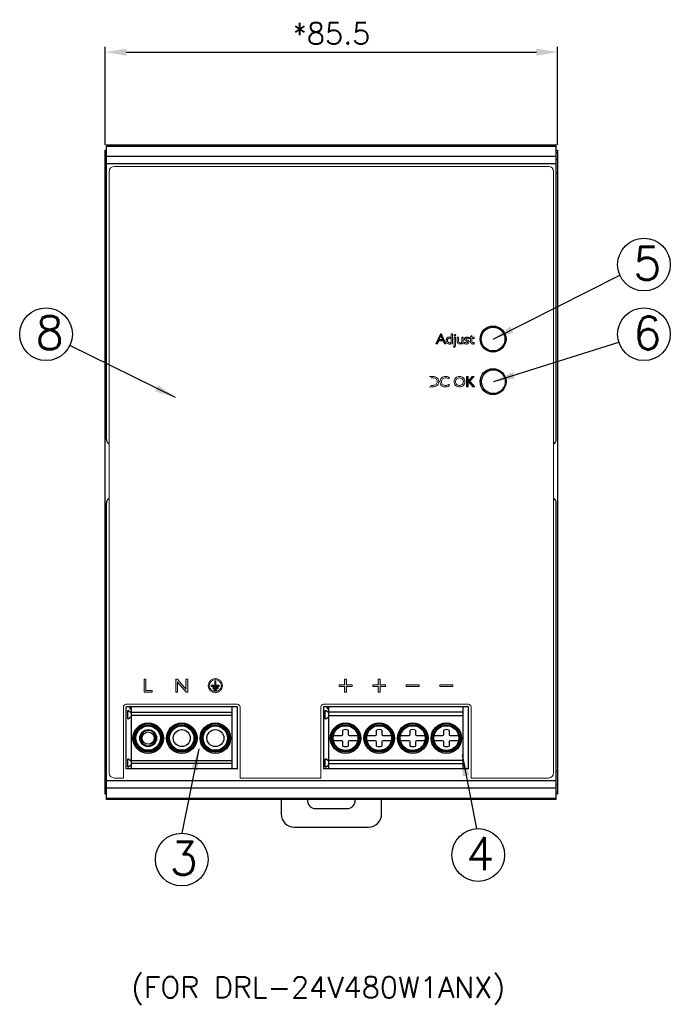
# Model space of a CAD drawing. Header units: inches. Extents: x 2700 to 4592, y -840 to -133.
# Tile 13 of 50: x 3126 to 3249, y -653 to -467. Entities that reach past the tile are written whole.
import ezdxf

# ---------------------------------------------------------------- set-up
doc = ezdxf.new("R2010")
doc.units = ezdxf.units.IN
doc.header["$LTSCALE"] = 1.21
doc.header["$MEASUREMENT"] = 0
doc.header["$PDMODE"] = 3
doc.header["$PDSIZE"] = 0.3125
doc.layers.get('0').update_dxf_attribs({"linetype": 'CONTINUOUS'})
doc.layers.get('DEFPOINTS').update_dxf_attribs({"linetype": 'CONTINUOUS'})
for name, color, linetype in [('02___PRT_ALL_AXES', 7, 'CONTINUOUS'), ('DIM', 2, 'CONTINUOUS'), ('Layer 1', 7, 'CONTINUOUS'), ('Layer 2', 7, 'CONTINUOUS')]:
    doc.layers.add(name, color=color, linetype=linetype)
doc.styles.add('ROMANS', font='romans')
doc.styles.add('SIMPLEX', font='SIMPLEX.shx')
doc.dimstyles.new('PD', dxfattribs={"dimscale": 0, "dimtxt": 4, "dimasz": 4, "dimexe": 1, "dimexo": 1, "dimgap": 1.5, "dimtad": 1, "dimdec": 1, "dimzin": 0, "dimdsep": 46, "dimtxsty": 'ROMANS', "dimcen": -0.5, "dimadec": 0, "dimazin": 0, "dimtp": 0.1, "dimtfac": 1, "dimtdec": 1, "dimtmove": 0, "dimatfit": 3, "dimfxl": 1, "dimtolj": 1, "dimtzin": 0, "dimarcsym": 0})

# ---------------------------------------------------------------- blocks, each defined once
blk = doc.blocks.new('*D55')
at = {"layer": 'DEFPOINTS', "color": 0}
for p in [(3227.51, -472.95), (3142.01, -491.47), (3227.51, -491.47)]:
    blk.add_point(p, dxfattribs=at)
at = {"layer": 'DIM', "color": 0, "lineweight": -2}
for p, q in [((3142.01, -490.47), (3142.01, -471.95)), ((3227.51, -490.47), (3227.51, -471.95)), ((3146.01, -472.95), (3223.51, -472.95))]:
    blk.add_line(p, q, dxfattribs=at)
at = {"layer": 'DIM', "color": 0}
for points in [[(3146.01, -472.29), (3146.01, -473.62), (3142.01, -472.95)], [(3223.51, -472.29), (3223.51, -473.62), (3227.51, -472.95)]]:
    blk.add_solid(points, dxfattribs=at)
at = {"layer": 'DIM', "color": 0, "insert": (3184.76, -469.45), "char_height": 4, "attachment_point": 5, "style": 'ROMANS'}
blk.add_mtext('\\A1;*85.5', dxfattribs=at)

msp = doc.modelspace()

# ---------------------------------------------------------------- hatches: boundary and pattern name
at = {"layer": 'Layer 1'}
h = msp.add_hatch(color=1, dxfattribs=at)
h.dxf.hatch_style = 2
h.paths.add_polyline_path([(3204.52, -528.05), (3205.36, -526.12), (3205.56, -526.12), (3206.41, -528.05), (3206.12, -528.05), (3205.87, -527.48), (3205.05, -527.48), (3204.81, -528.05)])
h.paths.add_polyline_path([(3205.16, -527.23), (3205.76, -527.23), (3205.46, -526.54)])
h = msp.add_hatch(color=1, dxfattribs=at)
h.dxf.hatch_style = 2
h.paths.add_polyline_path([(3210.31, -536.13), (3210.31, -534.2), (3210.59, -534.2), (3210.59, -535.07), (3211.39, -534.2), (3211.74, -534.2), (3210.9, -535.1), (3211.9, -536.13), (3211.52, -536.13), (3210.59, -535.17), (3210.59, -536.13)])
h = msp.add_hatch(color=1, dxfattribs=at)
h.dxf.hatch_style = 2
h.paths.add_polyline_path([(3149.38, -593.78), (3149.38, -591.33), (3149.73, -591.33), (3149.73, -593.47), (3150.89, -593.47), (3150.89, -593.78)])
h = msp.add_hatch(color=1, dxfattribs=at)
h.dxf.hatch_style = 2
h.paths.add_polyline_path([(3155.35, -593.78), (3155.35, -591.33), (3155.66, -591.33), (3157.27, -593.23), (3157.27, -591.33), (3157.62, -591.33), (3157.62, -593.78), (3157.31, -593.78), (3155.7, -591.88), (3155.7, -593.78)])
h = msp.add_hatch(color=1, dxfattribs=at)
h.dxf.hatch_style = 2
h.paths.add_polyline_path([(3162.94, -591.65), (3162.74, -591.65), (3162.74, -592.5), (3162.07, -592.5), (3162.07, -592.7), (3163.58, -592.7), (3163.58, -592.5), (3162.94, -592.5)])
h = msp.add_hatch(color=1, dxfattribs=at)
h.dxf.hatch_style = 2
h.paths.add_polyline_path([(3162.34, -593.1), (3163.35, -593.1), (3163.35, -592.9), (3162.34, -592.9)])
h = msp.add_hatch(color=1, dxfattribs=at)
h.dxf.hatch_style = 2
h.paths.add_polyline_path([(3188.66, -592.38), (3187.62, -592.38), (3187.62, -591.34), (3187.26, -591.34), (3187.26, -592.38), (3186.22, -592.38), (3186.22, -592.74), (3187.26, -592.74), (3187.26, -593.78), (3187.62, -593.78), (3187.62, -592.74), (3188.66, -592.74)])
h = msp.add_hatch(color=1, dxfattribs=at)
h.dxf.hatch_style = 2
h.paths.add_polyline_path([(3195.01, -592.38), (3193.97, -592.38), (3193.97, -591.34), (3193.61, -591.34), (3193.61, -592.38), (3192.57, -592.38), (3192.57, -592.74), (3193.61, -592.74), (3193.61, -593.78), (3193.97, -593.78), (3193.97, -592.74), (3195.01, -592.74)])
h = msp.add_hatch(color=1, dxfattribs=at)
h.dxf.hatch_style = 2
h.paths.add_polyline_path([(3198.92, -592.38), (3201.36, -592.38), (3201.36, -592.74), (3198.92, -592.74)])
h = msp.add_hatch(color=1, dxfattribs=at)
h.dxf.hatch_style = 2
h.paths.add_polyline_path([(3205.27, -592.38), (3207.71, -592.38), (3207.71, -592.74), (3205.27, -592.74)])
h = msp.add_hatch(color=1, dxfattribs=at)
h.dxf.hatch_style = 2
h.paths.add_polyline_path([(3162.58, -593.5), (3163.09, -593.5), (3163.09, -593.3), (3162.58, -593.3)])

# ---------------------------------------------------------------- linework, layer by layer
at = {"color": 7, "linetype": 'Continuous'}
for p, q in [((3142.26, -546.07), (3142.26, -490.47)), ((3142.26, -490.47), (3227.26, -490.47)), ((3142.26, -490.69), (3227.26, -490.69)), ((3227.26, -546.07), (3227.26, -490.47)), ((3142.01, -613.07), (3142.01, -491.47)), ((3142.01, -491.47), (3142.26, -491.47)), ((3142.01, -491.88), (3142.26, -491.88)), ((3227.26, -491.47), (3227.51, -491.47)), ((3227.26, -491.88), (3227.51, -491.88)), ((3227.51, -491.47), (3227.51, -613.07)), ((3142.26, -493.25), (3142.01, -493.25)), ((3227.26, -492.65), (3142.26, -492.65)), ((3227.26, -494.03), (3142.26, -494.03)), ((3227.51, -493.25), (3227.26, -493.25)), ((3142.26, -495.83), (3142.01, -495.83)), ((3227.51, -495.83), (3227.26, -495.83)), ((3142.26, -614.07), (3142.26, -558.07)), ((3227.26, -614.07), (3227.26, -558.07)), ((3167.01, -596.58), (3145.96, -596.58)), ((3145.96, -608.27), (3145.96, -596.58)), ((3146.69, -596.58), (3146.69, -596.92)), ((3146.96, -608.27), (3146.96, -596.58)), ((3166.01, -608.27), (3166.01, -596.58)), ((3167.01, -608.27), (3167.01, -596.58)), ((3210.66, -596.58), (3183.26, -596.58)), ((3183.26, -596.58), (3183.26, -608.27)), ((3183.99, -596.58), (3183.99, -596.92)), ((3184.26, -608.27), (3184.26, -596.58)), ((3209.66, -608.27), (3209.66, -596.58)), ((3210.66, -608.27), (3210.66, -596.58)), ((3146.23, -597.47), (3146.23, -598.66)), ((3146.47, -597.34), (3146.96, -597.69)), ((3146.96, -598.44), (3146.47, -598.79)), ((3146.69, -596.92), (3146.96, -596.92)), ((3146.96, -597.58), (3166.01, -597.58)), ((3166.01, -598.18), (3146.96, -598.18)), ((3183.53, -597.47), (3183.53, -598.66)), ((3184.26, -597.69), (3183.77, -597.34)), ((3183.77, -598.79), (3184.26, -598.44)), ((3184.26, -596.92), (3183.99, -596.92)), ((3209.66, -597.58), (3184.26, -597.58)), ((3184.26, -598.18), (3209.66, -598.18)), ((3185.14, -601.97), (3186.74, -601.97)), ((3186.94, -601.77), (3186.94, -600.95)), ((3187.94, -600.95), (3187.94, -601.77)), ((3188.14, -601.97), (3189.73, -601.97)), ((3191.49, -601.97), (3193.09, -601.97)), ((3193.29, -601.77), (3193.29, -600.95)), ((3194.29, -600.95), (3194.29, -601.77)), ((3194.49, -601.97), (3196.08, -601.97)), ((3197.84, -601.97), (3199.44, -601.97)), ((3199.64, -601.77), (3199.64, -600.95)), ((3200.64, -600.95), (3200.64, -601.77)), ((3200.84, -601.97), (3202.43, -601.97)), ((3204.19, -601.97), (3205.79, -601.97)), ((3205.99, -601.77), (3205.99, -600.95)), ((3206.99, -600.95), (3206.99, -601.77)), ((3207.19, -601.97), (3208.78, -601.97)), ((3186.74, -602.97), (3185.14, -602.97)), ((3186.94, -603.99), (3186.94, -603.17)), ((3187.94, -603.17), (3187.94, -603.99)), ((3189.73, -602.97), (3188.14, -602.97)), ((3193.09, -602.97), (3191.49, -602.97)), ((3193.29, -603.99), (3193.29, -603.17)), ((3194.29, -603.17), (3194.29, -603.99)), ((3196.08, -602.97), (3194.49, -602.97)), ((3199.44, -602.97), (3197.84, -602.97)), ((3199.64, -603.99), (3199.64, -603.17)), ((3200.64, -603.17), (3200.64, -603.99)), ((3202.43, -602.97), (3200.84, -602.97)), ((3205.79, -602.97), (3204.19, -602.97)), ((3205.99, -603.99), (3205.99, -603.17)), ((3206.99, -603.17), (3206.99, -603.99)), ((3208.78, -602.97), (3207.19, -602.97)), ((3146.23, -606.57), (3146.23, -607.76)), ((3146.47, -606.44), (3146.96, -606.79)), ((3146.96, -607.54), (3146.47, -607.89)), ((3146.96, -606.67), (3166.01, -606.67)), ((3166.01, -607.27), (3146.96, -607.27)), ((3183.53, -606.57), (3183.53, -607.76)), ((3184.26, -606.79), (3183.77, -606.44)), ((3183.77, -607.89), (3184.26, -607.54)), ((3209.66, -606.67), (3184.26, -606.67)), ((3184.26, -607.27), (3209.66, -607.27)), ((3142.01, -608.7), (3142.26, -608.7)), ((3167.01, -608.27), (3145.96, -608.27)), ((3210.66, -608.27), (3183.26, -608.27)), ((3227.26, -608.7), (3227.51, -608.7)), ((3142.01, -611.29), (3142.26, -611.29)), ((3142.26, -610.5), (3227.26, -610.5)), ((3227.26, -611.29), (3227.51, -611.29)), ((3142.26, -612.65), (3142.01, -612.65)), ((3142.26, -613.07), (3142.01, -613.07)), ((3142.26, -611.88), (3227.26, -611.88)), ((3227.51, -612.65), (3227.26, -612.65)), ((3227.51, -613.07), (3227.26, -613.07)), ((3227.26, -613.84), (3142.26, -613.84)), ((3227.26, -614.07), (3142.26, -614.07)), ((3175.26, -614.07), (3175.26, -616.77)), ((3194.26, -616.77), (3194.26, -614.07)), ((3181.76, -615.77), (3187.76, -615.77)), ((3177.76, -619.27), (3191.76, -619.27))]:
    msp.add_line(p, q, dxfattribs=at)
for centre, radius in [((3150.14, -602.47), 2.88), ((3150.14, -602.47), 2.67), ((3150.14, -602.47), 2.45), ((3150.14, -602.47), 2.3), ((3156.49, -602.47), 2.88), ((3156.49, -602.47), 2.67), ((3156.49, -602.47), 2.45), ((3156.49, -602.47), 2.3), ((3162.84, -602.47), 2.88), ((3162.84, -602.47), 2.67), ((3162.84, -602.47), 2.45), ((3162.84, -602.47), 2.3), ((3187.44, -602.47), 2.88), ((3187.44, -602.47), 2.67), ((3187.44, -602.47), 2.45), ((3187.44, -602.47), 2.35), ((3193.79, -602.47), 2.88), ((3193.79, -602.47), 2.67), ((3193.79, -602.47), 2.45), ((3193.79, -602.47), 2.35), ((3200.14, -602.47), 2.88), ((3200.14, -602.47), 2.67), ((3200.14, -602.47), 2.45), ((3200.14, -602.47), 2.35), ((3206.49, -602.47), 2.88), ((3206.49, -602.47), 2.67), ((3206.49, -602.47), 2.45), ((3206.49, -602.47), 2.35), ((3150.14, -602.47), 1.6), ((3150.14, -602.47), 1.16), ((3156.49, -602.47), 1.6), ((3162.84, -602.47), 1.6)]:
    msp.add_circle(centre, radius, dxfattribs=at)
for centre, radius, start, end in [((3143.26, -546.07), 1, 180, 239.9938), ((3226.26, -546.07), 1, 299.9965, 0), ((3143.26, -558.07), 1, 120.0062, 180), ((3226.26, -558.07), 1, 0, 60.0035), ((3146.38, -597.47), 0.15, 55, 180), ((3183.68, -597.47), 0.15, 55, 180), ((3146.38, -598.66), 0.15, 180, 305), ((3183.68, -598.66), 0.15, 180, 305), ((3150.14, -602.47), 1.45, 103.7821, 101.8014), ((3150.26, -602.41), 1.43, 107.0824, 109.1201), ((3186.74, -601.77), 0.2, 270.0001, 0), ((3187.44, -602.47), 1.6, 71.7901, 108.21), ((3188.14, -601.77), 0.2, 180, 270), ((3193.09, -601.77), 0.2, 270.0001, 0), ((3193.79, -602.47), 1.6, 71.7901, 108.21), ((3194.49, -601.77), 0.2, 180, 270), ((3199.44, -601.77), 0.2, 270.0001, 0), ((3200.14, -602.47), 1.6, 71.7901, 108.21), ((3200.84, -601.77), 0.2, 180, 270), ((3205.79, -601.77), 0.2, 270.0001, 0), ((3206.49, -602.47), 1.6, 71.7901, 108.21), ((3207.19, -601.77), 0.2, 180, 270), ((3186.74, -603.17), 0.2, 0.0001, 89.9999), ((3187.44, -602.47), 1.6, 251.79, 288.2099), ((3188.14, -603.17), 0.2, 90, 179.9999), ((3193.09, -603.17), 0.2, 0.0001, 89.9999), ((3193.79, -602.47), 1.6, 251.79, 288.2099), ((3194.49, -603.17), 0.2, 90, 180), ((3199.44, -603.17), 0.2, 0.0001, 89.9999), ((3200.14, -602.47), 1.6, 251.79, 288.2099), ((3200.84, -603.17), 0.2, 90, 180), ((3205.79, -603.17), 0.2, 0.0001, 89.9999), ((3206.49, -602.47), 1.6, 251.79, 288.2099), ((3207.19, -603.17), 0.2, 90, 180), ((3146.38, -606.57), 0.15, 55, 180), ((3146.38, -607.76), 0.15, 180, 305), ((3183.68, -606.57), 0.15, 55, 180), ((3183.68, -607.76), 0.15, 180, 305), ((3181.76, -614.27), 1.5, 172.8757, 270), ((3187.76, -614.27), 1.5, 270, 6.6687), ((3177.76, -616.77), 2.5, 180, 270), ((3191.76, -616.77), 2.5, 270, 0)]:
    msp.add_arc(centre, radius, start, end, dxfattribs=at)
for points, knots in [([(3149.79, -601.06), (3149.68, -601.1), (3149.48, -601.2), (3149.21, -601.42), (3149.01, -601.7), (3148.89, -602.03), (3148.85, -602.37), (3148.91, -602.71), (3149.06, -603.03), (3149.21, -603.2), (3149.3, -603.27)], [0, 0, 0, 0, 0.125072, 0.250069, 0.375102, 0.500118, 0.625106, 0.750128, 0.875065, 1, 1, 1, 1]), ([(3150.79, -603.48), (3150.88, -603.44), (3151.05, -603.33), (3151.25, -603.11), (3151.39, -602.86), (3151.48, -602.58), (3151.5, -602.28), (3151.46, -601.99), (3151.36, -601.71), (3151.25, -601.55), (3151.19, -601.47)], [0, 0, 0, 0, 0.124974, 0.249958, 0.374948, 0.499966, 0.624963, 0.749961, 0.874981, 1, 1, 1, 1])]:
    msp.add_open_spline(points, degree=3, knots=knots, dxfattribs=at)
msp.add_open_spline([(3150.37, -603.6), (3150.52, -603.59), (3150.66, -603.55), (3150.79, -603.48)], degree=3, dxfattribs=at)
at = {"layer": '02___PRT_ALL_AXES', "color": 7, "linetype": 'Continuous'}
for centre in [(3215.31, -527.12), (3215.37, -535.17)]:
    msp.add_circle(centre, 2.25, dxfattribs=at)
at = {"layer": 'DIM'}
for centre in [(3243.83, -513.07), (3130.84, -526.21), (3243.83, -526.21), (3156.48, -625.39), (3212.51, -624.54)]:
    msp.add_circle(centre, 4.98, dxfattribs=at)
at = {"layer": 'DIM', "color": 1}
for centre in [(3215.31, -527.12), (3215.31, -535.17)]:
    msp.add_circle(centre, 2.45, dxfattribs=at)
at = {"layer": 'Layer 1', "color": 1, "lineweight": 0}
for p, q in [((3210.31, -536.13), (3210.31, -534.2)), ((3210.31, -534.2), (3210.59, -534.2)), ((3210.59, -534.2), (3210.59, -535.07)), ((3210.59, -535.07), (3211.39, -534.2)), ((3211.52, -536.13), (3210.59, -535.17)), ((3210.59, -535.17), (3210.59, -536.13)), ((3211.74, -534.2), (3210.9, -535.1)), ((3210.9, -535.1), (3211.9, -536.13)), ((3211.39, -534.2), (3211.74, -534.2)), ((3210.59, -536.13), (3210.31, -536.13)), ((3211.9, -536.13), (3211.52, -536.13)), ((3149.38, -593.78), (3149.38, -591.33)), ((3149.38, -591.33), (3149.73, -591.33)), ((3149.73, -591.33), (3149.73, -593.47)), ((3155.35, -593.78), (3155.35, -591.33)), ((3155.35, -591.33), (3155.66, -591.33)), ((3155.66, -591.33), (3157.27, -593.23)), ((3157.31, -593.78), (3155.7, -591.88)), ((3155.7, -591.88), (3155.7, -593.78)), ((3157.27, -593.23), (3157.27, -591.33)), ((3157.27, -591.33), (3157.62, -591.33)), ((3157.62, -591.33), (3157.62, -593.78)), ((3162.74, -592.5), (3162.07, -592.5)), ((3162.07, -592.5), (3162.07, -592.7)), ((3162.07, -592.7), (3163.58, -592.7)), ((3163.35, -592.9), (3162.34, -592.9)), ((3162.34, -592.9), (3162.34, -593.1)), ((3162.94, -591.65), (3162.74, -591.65)), ((3162.74, -591.65), (3162.74, -592.5)), ((3162.94, -592.5), (3162.94, -591.65)), ((3163.58, -592.5), (3162.94, -592.5)), ((3163.35, -593.1), (3163.35, -592.9)), ((3163.58, -592.7), (3163.58, -592.5)), ((3187.26, -592.38), (3186.22, -592.38)), ((3186.22, -592.38), (3186.22, -592.74)), ((3186.22, -592.74), (3187.26, -592.74)), ((3187.62, -591.34), (3187.26, -591.34)), ((3187.26, -591.34), (3187.26, -592.38)), ((3187.26, -592.74), (3187.26, -593.78)), ((3187.62, -592.38), (3187.62, -591.34)), ((3188.66, -592.38), (3187.62, -592.38)), ((3187.62, -593.78), (3187.62, -592.74)), ((3187.62, -592.74), (3188.66, -592.74)), ((3188.66, -592.74), (3188.66, -592.38)), ((3193.61, -592.38), (3192.57, -592.38)), ((3192.57, -592.38), (3192.57, -592.74)), ((3192.57, -592.74), (3193.61, -592.74)), ((3193.97, -591.34), (3193.61, -591.34)), ((3193.61, -591.34), (3193.61, -592.38)), ((3193.61, -592.74), (3193.61, -593.78)), ((3193.97, -592.38), (3193.97, -591.34)), ((3195.01, -592.38), (3193.97, -592.38)), ((3193.97, -593.78), (3193.97, -592.74)), ((3193.97, -592.74), (3195.01, -592.74)), ((3195.01, -592.74), (3195.01, -592.38)), ((3198.92, -592.38), (3201.36, -592.38)), ((3198.92, -592.74), (3198.92, -592.38)), ((3201.36, -592.74), (3198.92, -592.74)), ((3201.36, -592.38), (3201.36, -592.74)), ((3205.27, -592.38), (3207.71, -592.38)), ((3205.27, -592.74), (3205.27, -592.38)), ((3207.71, -592.74), (3205.27, -592.74)), ((3207.71, -592.38), (3207.71, -592.74)), ((3150.89, -593.78), (3149.38, -593.78)), ((3149.73, -593.47), (3150.89, -593.47)), ((3150.89, -593.47), (3150.89, -593.78)), ((3155.7, -593.78), (3155.35, -593.78)), ((3157.62, -593.78), (3157.31, -593.78)), ((3162.34, -593.1), (3163.35, -593.1)), ((3163.09, -593.3), (3162.58, -593.3)), ((3162.58, -593.3), (3162.58, -593.5)), ((3162.58, -593.5), (3163.09, -593.5)), ((3163.09, -593.5), (3163.09, -593.3)), ((3187.26, -593.78), (3187.62, -593.78)), ((3193.61, -593.78), (3193.97, -593.78))]:
    msp.add_line(p, q, dxfattribs=at)
for points in [[(3204.52, -528.05), (3205.36, -526.12), (3205.56, -526.12), (3206.41, -528.05), (3206.12, -528.05), (3205.87, -527.48), (3205.05, -527.48), (3204.81, -528.05), (3204.52, -528.05)], [(3205.16, -527.23), (3205.76, -527.23), (3205.46, -526.54), (3205.16, -527.23)]]:
    msp.add_lwpolyline(points, dxfattribs=at)
for points in [[(3143.76, -494.53), (3143.21, -494.53), (3142.76, -494.98), (3142.76, -495.53)], [(3142.76, -495.53), (3142.76, -495.53), (3142.76, -609), (3142.76, -609)], [(3225.76, -494.53), (3225.76, -494.53), (3143.76, -494.53), (3143.76, -494.53)], [(3203.28, -534.2), (3203.28, -534.2), (3203.99, -534.2), (3203.99, -534.2)], [(3203.99, -534.46), (3203.99, -534.46), (3203.56, -534.46), (3203.56, -534.46)], [(3203.99, -534.2), (3204.13, -534.2), (3204.26, -534.21), (3204.36, -534.24)], [(3204.55, -534.65), (3204.42, -534.53), (3204.23, -534.46), (3203.99, -534.46)], [(3204.36, -534.24), (3204.46, -534.27), (3204.55, -534.31), (3204.64, -534.37)], [(3204.64, -534.37), (3204.77, -534.45), (3204.87, -534.57), (3204.94, -534.71)], [(3205.57, -534.46), (3205.67, -534.36), (3205.79, -534.29), (3205.92, -534.24)], [(3206.66, -534.21), (3206.77, -534.23), (3206.88, -534.27), (3207, -534.32)], [(3207, -534.32), (3207, -534.32), (3207, -534.62), (3207, -534.62)], [(3208.29, -534.88), (3208.25, -534.97), (3208.23, -535.07), (3208.23, -535.17)], [(3208.23, -535.17), (3208.23, -535.26), (3208.25, -535.36), (3208.29, -535.45)], [(3208.45, -534.65), (3208.38, -534.71), (3208.32, -534.79), (3208.29, -534.88)], [(3209.49, -534.65), (3209.42, -534.58), (3209.34, -534.52), (3209.25, -534.48)], [(3209.65, -534.89), (3209.61, -534.8), (3209.56, -534.72), (3209.49, -534.65)], [(3209.69, -534.46), (3209.8, -534.56), (3209.87, -534.67), (3209.92, -534.79)], [(3203.99, -536.13), (3203.99, -536.13), (3203.28, -536.13), (3203.28, -536.13)], [(3203.56, -535.87), (3203.56, -535.87), (3203.99, -535.87), (3203.99, -535.87)], [(3203.99, -535.87), (3204.23, -535.87), (3204.42, -535.8), (3204.55, -535.68)], [(3204.36, -536.09), (3204.26, -536.11), (3204.13, -536.13), (3203.99, -536.13)], [(3204.64, -535.96), (3204.56, -536.02), (3204.46, -536.06), (3204.36, -536.09)], [(3205.72, -535.99), (3205.58, -535.9), (3205.47, -535.78), (3205.39, -535.63)], [(3206.01, -536.12), (3205.91, -536.09), (3205.81, -536.05), (3205.72, -535.99)], [(3206.67, -535.84), (3206.78, -535.8), (3206.9, -535.75), (3207.02, -535.67)], [(3207.02, -535.67), (3207.02, -535.67), (3207.02, -535.98), (3207.02, -535.98)], [(3208.29, -535.45), (3208.32, -535.54), (3208.38, -535.61), (3208.45, -535.68)], [(3208.45, -535.68), (3208.51, -535.75), (3208.59, -535.81), (3208.68, -535.84)], [(3209.25, -535.84), (3209.34, -535.81), (3209.42, -535.75), (3209.49, -535.68)], [(3209.7, -535.87), (3209.6, -535.97), (3209.49, -536.04), (3209.36, -536.09)], [(3209.92, -535.55), (3209.87, -535.67), (3209.79, -535.78), (3209.7, -535.87)], [(3145.46, -596.58), (3145.46, -596.31), (3145.69, -596.08), (3145.96, -596.08)], [(3145.46, -610), (3145.46, -610), (3145.46, -596.58), (3145.46, -596.58)], [(3145.96, -596.08), (3145.96, -596.08), (3167.01, -596.08), (3167.01, -596.08)], [(3167.01, -596.08), (3167.29, -596.08), (3167.51, -596.31), (3167.51, -596.58)], [(3167.51, -596.58), (3167.51, -596.58), (3167.51, -610), (3167.51, -610)], [(3182.76, -596.58), (3182.76, -596.31), (3182.99, -596.08), (3183.26, -596.08)], [(3182.76, -610), (3182.76, -610), (3182.76, -596.58), (3182.76, -596.58)], [(3183.26, -596.08), (3183.26, -596.08), (3210.66, -596.08), (3210.66, -596.08)], [(3210.66, -596.08), (3210.94, -596.08), (3211.16, -596.31), (3211.16, -596.58)], [(3211.16, -596.58), (3211.16, -596.58), (3211.16, -610), (3211.16, -610)], [(3142.76, -609), (3142.76, -609.55), (3143.21, -610), (3143.76, -610)], [(3143.76, -610), (3143.76, -610), (3145.46, -610), (3145.46, -610)], [(3167.51, -610), (3167.51, -610), (3182.76, -610), (3182.76, -610)], [(3211.16, -610), (3211.16, -610), (3225.76, -610), (3225.76, -610)]]:
    msp.add_open_spline(points, degree=3, dxfattribs=at)
for points, knots in [([(3225.76, -610), (3226.31, -610), (3226.76, -609.55), (3226.76, -609), (3226.76, -609), (3226.76, -495.53), (3226.76, -495.53), (3226.76, -494.98), (3226.31, -494.53), (3225.76, -494.53)], [17, 17, 17, 17, 18, 18, 18, 19, 19, 19, 20, 20, 20, 20]), ([(3207.38, -527.98), (3207.34, -528.01), (3207.29, -528.03), (3207.23, -528.05), (3207.18, -528.06), (3207.12, -528.07), (3207.05, -528.07), (3206.87, -528.07), (3206.72, -528.01), (3206.6, -527.89), (3206.49, -527.76), (3206.43, -527.6), (3206.43, -527.41), (3206.43, -527.21), (3206.49, -527.05), (3206.6, -526.93), (3206.72, -526.81), (3206.87, -526.75), (3207.05, -526.75), (3207.12, -526.75), (3207.18, -526.75), (3207.23, -526.77), (3207.28, -526.79), (3207.34, -526.81), (3207.38, -526.85), (3207.38, -526.85), (3207.38, -526.12), (3207.38, -526.12), (3207.38, -526.12), (3207.64, -526.12), (3207.64, -526.12), (3207.64, -526.12), (3207.64, -528.05), (3207.64, -528.05), (3207.64, -528.05), (3207.38, -528.05), (3207.38, -528.05), (3207.38, -528.05), (3207.38, -527.98), (3207.38, -527.98)], [0, 0, 0, 0, 1, 1, 1, 2, 2, 2, 3, 3, 3, 4, 4, 4, 5, 5, 5, 6, 6, 6, 7, 7, 7, 8, 8, 8, 9, 9, 9, 10, 10, 10, 11, 11, 11, 12, 12, 12, 13, 13, 13, 13]), ([(3207.38, -527.76), (3207.38, -527.76), (3207.38, -527.05), (3207.38, -527.05), (3207.34, -527.02), (3207.3, -527), (3207.26, -526.98), (3207.21, -526.97), (3207.17, -526.96), (3207.12, -526.96), (3206.99, -526.96), (3206.89, -527), (3206.81, -527.08), (3206.74, -527.16), (3206.7, -527.27), (3206.7, -527.41), (3206.7, -527.54), (3206.74, -527.65), (3206.81, -527.73), (3206.89, -527.81), (3206.99, -527.85), (3207.12, -527.85), (3207.17, -527.85), (3207.21, -527.85), (3207.26, -527.83), (3207.3, -527.82), (3207.34, -527.79), (3207.38, -527.76)], [0, 0, 0, 0, 1, 1, 1, 2, 2, 2, 3, 3, 3, 4, 4, 4, 5, 5, 5, 6, 6, 6, 7, 7, 7, 8, 8, 8, 9, 9, 9, 9]), ([(3207.81, -528.51), (3207.87, -528.48), (3207.91, -528.44), (3207.94, -528.4), (3207.97, -528.35), (3207.98, -528.29), (3207.98, -528.22), (3207.98, -528.22), (3207.98, -526.77), (3207.98, -526.77), (3207.98, -526.77), (3208.23, -526.77), (3208.23, -526.77), (3208.23, -526.77), (3208.23, -528.2), (3208.23, -528.2), (3208.23, -528.33), (3208.21, -528.44), (3208.17, -528.51), (3208.13, -528.59), (3208.06, -528.64), (3207.96, -528.69), (3207.96, -528.69), (3207.81, -528.51), (3207.81, -528.51)], [0, 0, 0, 0, 1, 1, 1, 2, 2, 2, 3, 3, 3, 4, 4, 4, 5, 5, 5, 6, 6, 6, 7, 7, 7, 8, 8, 8, 8]), ([(3207.96, -526.4), (3207.96, -526.36), (3207.98, -526.32), (3208, -526.3), (3208.03, -526.27), (3208.07, -526.26), (3208.11, -526.26), (3208.15, -526.26), (3208.18, -526.27), (3208.21, -526.3), (3208.24, -526.32), (3208.25, -526.36), (3208.25, -526.4), (3208.25, -526.44), (3208.24, -526.47), (3208.21, -526.5), (3208.18, -526.53), (3208.15, -526.54), (3208.11, -526.54), (3208.07, -526.54), (3208.03, -526.53), (3208, -526.5), (3207.98, -526.47), (3207.96, -526.44), (3207.96, -526.4)], [0, 0, 0, 0, 1, 1, 1, 2, 2, 2, 3, 3, 3, 4, 4, 4, 5, 5, 5, 6, 6, 6, 7, 7, 7, 8, 8, 8, 8]), ([(3209.4, -527.89), (3209.33, -527.95), (3209.27, -528), (3209.21, -528.02), (3209.15, -528.05), (3209.08, -528.07), (3209, -528.07), (3208.87, -528.07), (3208.76, -528.03), (3208.68, -527.95), (3208.6, -527.87), (3208.56, -527.76), (3208.56, -527.62), (3208.56, -527.62), (3208.56, -526.77), (3208.56, -526.77), (3208.56, -526.77), (3208.81, -526.77), (3208.81, -526.77), (3208.81, -526.77), (3208.81, -527.55), (3208.81, -527.55), (3208.81, -527.66), (3208.84, -527.73), (3208.88, -527.78), (3208.92, -527.83), (3208.99, -527.86), (3209.08, -527.86), (3209.15, -527.86), (3209.2, -527.84), (3209.25, -527.82), (3209.3, -527.79), (3209.35, -527.75), (3209.4, -527.69), (3209.4, -527.69), (3209.4, -526.77), (3209.4, -526.77), (3209.4, -526.77), (3209.65, -526.77), (3209.65, -526.77), (3209.65, -526.77), (3209.65, -528.05), (3209.65, -528.05), (3209.65, -528.05), (3209.4, -528.05), (3209.4, -528.05), (3209.4, -528.05), (3209.4, -527.89), (3209.4, -527.89)], [0, 0, 0, 0, 1, 1, 1, 2, 2, 2, 3, 3, 3, 4, 4, 4, 5, 5, 5, 6, 6, 6, 7, 7, 7, 8, 8, 8, 9, 9, 9, 10, 10, 10, 11, 11, 11, 12, 12, 12, 13, 13, 13, 14, 14, 14, 15, 15, 15, 16, 16, 16, 16]), ([(3209.89, -527.96), (3209.89, -527.96), (3209.89, -527.69), (3209.89, -527.69), (3209.97, -527.74), (3210.04, -527.78), (3210.11, -527.8), (3210.18, -527.83), (3210.25, -527.84), (3210.31, -527.84), (3210.37, -527.84), (3210.42, -527.83), (3210.46, -527.81), (3210.5, -527.78), (3210.52, -527.75), (3210.52, -527.71), (3210.52, -527.65), (3210.45, -527.59), (3210.31, -527.52), (3210.27, -527.5), (3210.24, -527.49), (3210.21, -527.48), (3210.09, -527.42), (3210.01, -527.36), (3209.97, -527.3), (3209.93, -527.24), (3209.9, -527.18), (3209.9, -527.09), (3209.9, -526.99), (3209.94, -526.9), (3210.02, -526.84), (3210.09, -526.78), (3210.2, -526.75), (3210.33, -526.75), (3210.4, -526.75), (3210.47, -526.75), (3210.54, -526.77), (3210.6, -526.79), (3210.67, -526.82), (3210.73, -526.85), (3210.73, -526.85), (3210.73, -527.1), (3210.73, -527.1), (3210.66, -527.06), (3210.58, -527.02), (3210.52, -527), (3210.45, -526.98), (3210.39, -526.97), (3210.33, -526.97), (3210.28, -526.97), (3210.24, -526.98), (3210.21, -527), (3210.18, -527.02), (3210.17, -527.04), (3210.17, -527.08), (3210.17, -527.14), (3210.26, -527.22), (3210.43, -527.31), (3210.44, -527.31), (3210.45, -527.32), (3210.46, -527.32), (3210.6, -527.39), (3210.69, -527.45), (3210.73, -527.5), (3210.77, -527.55), (3210.79, -527.62), (3210.79, -527.7), (3210.79, -527.81), (3210.75, -527.9), (3210.67, -527.97), (3210.58, -528.04), (3210.47, -528.07), (3210.33, -528.07), (3210.25, -528.07), (3210.18, -528.06), (3210.1, -528.04), (3210.03, -528.03), (3209.96, -528), (3209.89, -527.96)], [0, 0, 0, 0, 1, 1, 1, 2, 2, 2, 3, 3, 3, 4, 4, 4, 5, 5, 5, 6, 6, 6, 7, 7, 7, 8, 8, 8, 9, 9, 9, 10, 10, 10, 11, 11, 11, 12, 12, 12, 13, 13, 13, 14, 14, 14, 15, 15, 15, 16, 16, 16, 17, 17, 17, 18, 18, 18, 19, 19, 19, 20, 20, 20, 21, 21, 21, 22, 22, 22, 23, 23, 23, 24, 24, 24, 25, 25, 25, 26, 26, 26, 26]), ([(3211.74, -528.01), (3211.7, -528.03), (3211.66, -528.05), (3211.61, -528.06), (3211.56, -528.07), (3211.52, -528.07), (3211.46, -528.07), (3211.32, -528.07), (3211.22, -528.04), (3211.16, -527.97), (3211.1, -527.9), (3211.07, -527.78), (3211.07, -527.6), (3211.07, -527.6), (3211.07, -526.99), (3211.07, -526.99), (3211.07, -526.99), (3210.86, -526.99), (3210.86, -526.99), (3210.86, -526.99), (3210.86, -526.97), (3210.86, -526.97), (3210.86, -526.97), (3211.3, -526.48), (3211.3, -526.48), (3211.3, -526.48), (3211.33, -526.48), (3211.33, -526.48), (3211.33, -526.48), (3211.33, -526.77), (3211.33, -526.77), (3211.33, -526.77), (3211.73, -526.77), (3211.73, -526.77), (3211.73, -526.77), (3211.73, -526.99), (3211.73, -526.99), (3211.73, -526.99), (3211.33, -526.99), (3211.33, -526.99), (3211.33, -526.99), (3211.33, -527.58), (3211.33, -527.58), (3211.33, -527.68), (3211.34, -527.75), (3211.37, -527.78), (3211.4, -527.81), (3211.45, -527.83), (3211.52, -527.83), (3211.56, -527.83), (3211.59, -527.82), (3211.63, -527.81), (3211.67, -527.8), (3211.7, -527.79), (3211.74, -527.77), (3211.74, -527.77), (3211.74, -528.01), (3211.74, -528.01)], [0, 0, 0, 0, 1, 1, 1, 2, 2, 2, 3, 3, 3, 4, 4, 4, 5, 5, 5, 6, 6, 6, 7, 7, 7, 8, 8, 8, 9, 9, 9, 10, 10, 10, 11, 11, 11, 12, 12, 12, 13, 13, 13, 14, 14, 14, 15, 15, 15, 16, 16, 16, 17, 17, 17, 18, 18, 18, 19, 19, 19, 19]), ([(3204.55, -535.68), (3204.69, -535.55), (3204.76, -535.38), (3204.76, -535.17), (3204.76, -534.95), (3204.69, -534.78), (3204.55, -534.65)], [4, 4, 4, 4, 5, 5, 5, 6, 6, 6, 6]), ([(3204.94, -534.71), (3205.01, -534.84), (3205.05, -535), (3205.05, -535.16), (3205.05, -535.33), (3205.01, -535.48), (3204.94, -535.62), (3204.87, -535.76), (3204.77, -535.87), (3204.64, -535.96)], [3, 3, 3, 3, 4, 4, 4, 5, 5, 5, 6, 6, 6, 6]), ([(3205.39, -535.63), (3205.31, -535.49), (3205.27, -535.33), (3205.27, -535.16), (3205.27, -535.03), (3205.3, -534.9), (3205.35, -534.78), (3205.4, -534.66), (3205.48, -534.55), (3205.57, -534.46)], [6, 6, 6, 6, 7, 7, 7, 8, 8, 8, 9, 9, 9, 9]), ([(3205.78, -534.64), (3205.64, -534.78), (3205.56, -534.95), (3205.56, -535.17), (3205.56, -535.37), (3205.64, -535.55), (3205.78, -535.69), (3205.93, -535.83), (3206.11, -535.9), (3206.33, -535.9), (3206.44, -535.9), (3206.55, -535.88), (3206.67, -535.84)], [17, 17, 17, 17, 18, 18, 18, 19, 19, 19, 20, 20, 20, 21, 21, 21, 21]), ([(3207, -534.62), (3206.88, -534.56), (3206.76, -534.51), (3206.65, -534.48), (3206.55, -534.44), (3206.44, -534.43), (3206.34, -534.43), (3206.12, -534.43), (3205.93, -534.5), (3205.78, -534.64)], [14, 14, 14, 14, 15, 15, 15, 16, 16, 16, 17, 17, 17, 17]), ([(3205.92, -534.24), (3206.05, -534.19), (3206.19, -534.17), (3206.34, -534.17), (3206.45, -534.17), (3206.56, -534.18), (3206.66, -534.21)], [10, 10, 10, 10, 11, 11, 11, 12, 12, 12, 12]), ([(3207.94, -535.16), (3207.94, -535.03), (3207.97, -534.9), (3208.02, -534.78), (3208.07, -534.66), (3208.14, -534.55), (3208.24, -534.46)], [0, 0, 0, 0, 1, 1, 1, 2, 2, 2, 2]), ([(3208.24, -535.87), (3208.14, -535.77), (3208.07, -535.67), (3208.02, -535.54), (3207.96, -535.42), (3207.94, -535.29), (3207.94, -535.16)], [14, 14, 14, 14, 15, 15, 15, 16, 16, 16, 16]), ([(3208.24, -534.46), (3208.34, -534.37), (3208.45, -534.29), (3208.57, -534.24), (3208.7, -534.19), (3208.83, -534.17), (3208.97, -534.17), (3209.11, -534.17), (3209.24, -534.19), (3209.36, -534.24), (3209.49, -534.29), (3209.6, -534.37), (3209.69, -534.46)], [2, 2, 2, 2, 3, 3, 3, 4, 4, 4, 5, 5, 5, 6, 6, 6, 6]), ([(3209.25, -534.48), (3209.16, -534.45), (3209.06, -534.43), (3208.97, -534.43), (3208.87, -534.43), (3208.78, -534.45), (3208.69, -534.48), (3208.6, -534.52), (3208.52, -534.58), (3208.45, -534.65)], [11, 11, 11, 11, 12, 12, 12, 13, 13, 13, 14, 14, 14, 14]), ([(3209.49, -535.68), (3209.56, -535.61), (3209.61, -535.54), (3209.65, -535.45), (3209.68, -535.36), (3209.7, -535.26), (3209.7, -535.17), (3209.7, -535.07), (3209.68, -534.97), (3209.65, -534.89)], [6, 6, 6, 6, 7, 7, 7, 8, 8, 8, 9, 9, 9, 9]), ([(3209.92, -534.79), (3209.97, -534.9), (3210, -535.03), (3210, -535.17), (3210, -535.31), (3209.97, -535.43), (3209.92, -535.55)], [7, 7, 7, 7, 8, 8, 8, 9, 9, 9, 9]), ([(3207.02, -535.98), (3206.9, -536.04), (3206.79, -536.08), (3206.67, -536.12), (3206.55, -536.15), (3206.44, -536.16), (3206.32, -536.16), (3206.21, -536.16), (3206.11, -536.15), (3206.01, -536.12)], [1, 1, 1, 1, 2, 2, 2, 3, 3, 3, 4, 4, 4, 4]), ([(3209.36, -536.09), (3209.24, -536.14), (3209.11, -536.16), (3208.97, -536.16), (3208.83, -536.16), (3208.7, -536.14), (3208.57, -536.09), (3208.45, -536.04), (3208.34, -535.96), (3208.24, -535.87)], [11, 11, 11, 11, 12, 12, 12, 13, 13, 13, 14, 14, 14, 14]), ([(3208.68, -535.84), (3208.77, -535.88), (3208.87, -535.9), (3208.97, -535.9), (3209.07, -535.9), (3209.16, -535.88), (3209.25, -535.84)], [3, 3, 3, 3, 4, 4, 4, 5, 5, 5, 5]), ([(3162.84, -591.21), (3162.09, -591.21), (3161.49, -591.82), (3161.49, -592.56), (3161.49, -593.31), (3162.09, -593.91), (3162.84, -593.91), (3163.58, -593.91), (3164.19, -593.31), (3164.19, -592.56), (3164.19, -591.82), (3163.58, -591.21), (3162.84, -591.21)], [0, 0, 0, 0, 1, 1, 1, 2, 2, 2, 3, 3, 3, 4, 4, 4, 4]), ([(3162.84, -593.71), (3162.2, -593.71), (3161.69, -593.2), (3161.69, -592.56), (3161.69, -591.93), (3162.2, -591.41), (3162.84, -591.41), (3163.47, -591.41), (3163.99, -591.93), (3163.99, -592.56), (3163.99, -593.2), (3163.47, -593.71), (3162.84, -593.71)], [0, 0, 0, 0, 1, 1, 1, 2, 2, 2, 3, 3, 3, 4, 4, 4, 4])]:
    msp.add_open_spline(points, degree=3, knots=knots, dxfattribs=at)
at = {"layer": 'Layer 2', "color": 1, "lineweight": 18}
for points in [[(3143.76, -494.53), (3143.21, -494.53), (3142.76, -494.98), (3142.76, -495.53)], [(3142.76, -495.53), (3142.76, -495.53), (3142.76, -609), (3142.76, -609)], [(3225.76, -494.53), (3225.76, -494.53), (3143.76, -494.53), (3143.76, -494.53)], [(3145.46, -596.58), (3145.46, -596.31), (3145.69, -596.08), (3145.96, -596.08)], [(3145.46, -610), (3145.46, -610), (3145.46, -596.58), (3145.46, -596.58)], [(3145.96, -596.08), (3145.96, -596.08), (3167.01, -596.08), (3167.01, -596.08)], [(3167.01, -596.08), (3167.29, -596.08), (3167.51, -596.31), (3167.51, -596.58)], [(3167.51, -596.58), (3167.51, -596.58), (3167.51, -610), (3167.51, -610)], [(3182.76, -596.58), (3182.76, -596.31), (3182.99, -596.08), (3183.26, -596.08)], [(3182.76, -610), (3182.76, -610), (3182.76, -596.58), (3182.76, -596.58)], [(3183.26, -596.08), (3183.26, -596.08), (3210.66, -596.08), (3210.66, -596.08)], [(3210.66, -596.08), (3210.94, -596.08), (3211.16, -596.31), (3211.16, -596.58)], [(3211.16, -596.58), (3211.16, -596.58), (3211.16, -610), (3211.16, -610)], [(3142.76, -609), (3142.76, -609.55), (3143.21, -610), (3143.76, -610)], [(3143.76, -610), (3143.76, -610), (3145.46, -610), (3145.46, -610)], [(3167.51, -610), (3167.51, -610), (3182.76, -610), (3182.76, -610)], [(3211.16, -610), (3211.16, -610), (3225.76, -610), (3225.76, -610)]]:
    msp.add_open_spline(points, degree=3, dxfattribs=at)
msp.add_open_spline([(3225.76, -610), (3226.31, -610), (3226.76, -609.55), (3226.76, -609), (3226.76, -609), (3226.76, -495.53), (3226.76, -495.53), (3226.76, -494.98), (3226.31, -494.53), (3225.76, -494.53)], degree=3, knots=[17, 17, 17, 17, 18, 18, 18, 19, 19, 19, 20, 20, 20, 20], dxfattribs=at)

# ---------------------------------------------------------------- texts
at = {"layer": 'DIM', "linetype": 'Continuous', "style": 'SIMPLEX'}
for s, p in [('5', (3241.82, -515.95)), ('8', (3128.88, -529.02)), ('6', (3241.82, -529.09)), ('3', (3154.2, -628.26)), ('4', (3210.23, -627.42))]:
    msp.add_text(s, height=6.22, dxfattribs=at).set_placement(p)
at = {"layer": 'DIM', "insert": (3182.27, -650.18), "char_height": 4, "attachment_point": 5, "style": 'ROMANS'}
msp.add_mtext('(FOR DRL-24V480W1ANX)', dxfattribs=at)

# ---------------------------------------------------------------- dimensions: what is measured, and where the dimension line sits
at = {"layer": 'DIM'}
dim = msp.add_linear_dim(base=(3227.51, -472.95), p1=(3142.01, -491.47), p2=(3227.51, -491.47), text='*<>', dimstyle='PD', override={"dimscale": 1}, dxfattribs=at)
dim.commit()
dim.dimension.update_dxf_attribs({"geometry": '*D55', "text_midpoint": (3184.76, -469.45)})

# ---------------------------------------------------------------- leaders
for points in [[(3215.31, -527.12), (3239.28, -515.09)], [(3215.43, -535.17), (3239.08, -527.69)], [(3155.33, -538.16), (3135.33, -528.35)], [(3159.7, -604.52), (3156.48, -620.41)], [(3209.45, -605.65), (3212.16, -619.58)]]:
    msp.add_leader(points, dimstyle='PD', override={"dimscale": 1, "dimtad": 0}, dxfattribs=at)

doc.saveas('drawing.dxf')
